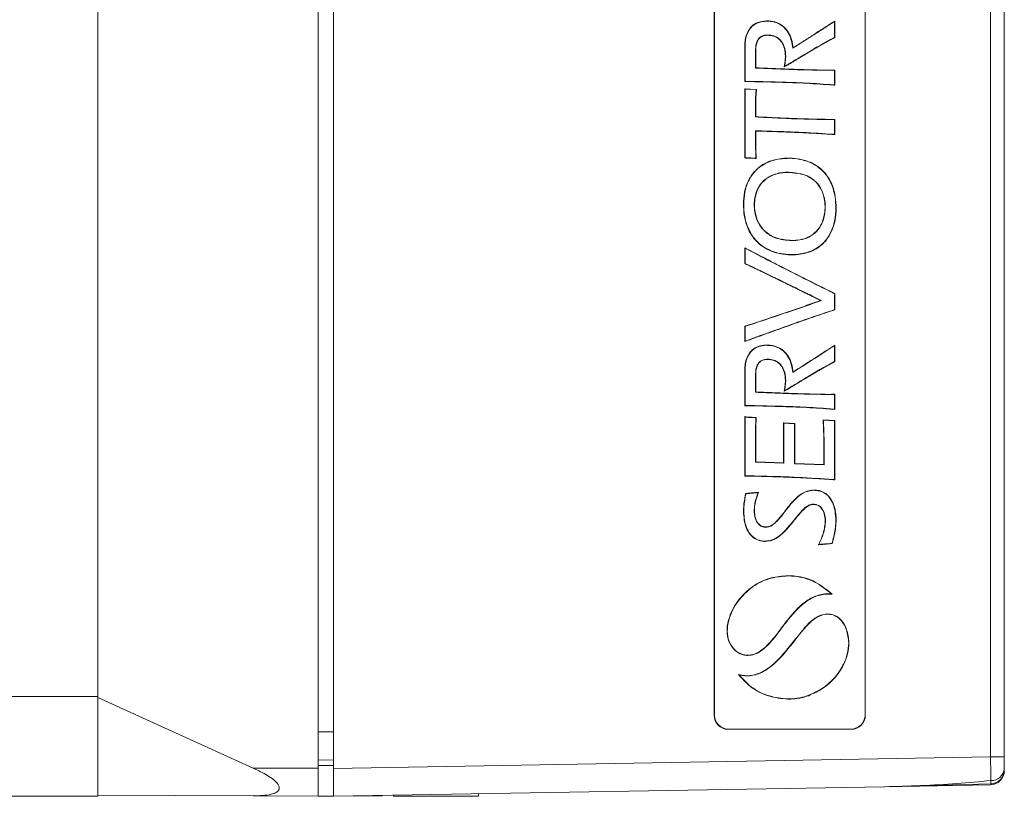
# Model space of a CAD drawing. Header units: millimetres. Extents: x 56 to 335, y 134 to 214.
# Tile 3 of 5: x 162 to 197, y 154 to 182. Entities that reach past the tile are written whole.
import ezdxf

# ---------------------------------------------------------------- set-up
doc = ezdxf.new("R2010")
doc.units = ezdxf.units.MM

msp = doc.modelspace()

# ---------------------------------------------------------------- linework, layer by layer
at = {"color": 7, "linetype": 'Continuous', "lineweight": 15}
for p, q in [((172.304, 195.585), (172.304, 155.285)), ((172.854, 155.279), (172.854, 195.59)), ((196.413, 155.69), (196.413, 195.179)), ((196.904, 195.179), (196.904, 155.69)), ((186.502, 157.18), (186.502, 193.69)), ((186.513, 157.19), (186.513, 193.679)), ((191.913, 193.679), (191.913, 157.19)), ((191.922, 193.688), (191.922, 157.181)), ((164.404, 193.011), (164.404, 157.858)), ((188.377, 182.061), (188.377, 182.07)), ((190.824, 182.065), (190.758, 182.021)), ((190.762, 182.013), (190.758, 182.021)), ((190.815, 182.049), (190.762, 182.013)), ((190.815, 182.049), (190.824, 182.065)), ((190.815, 181.474), (190.815, 182.049)), ((190.824, 181.468), (190.824, 182.065)), ((188.419, 181.565), (188.419, 181.556)), ((190.796, 181.465), (190.815, 181.474)), ((190.796, 181.465), (190.8, 181.457)), ((190.8, 181.457), (190.824, 181.468)), ((190.815, 181.474), (190.824, 181.468)), ((187.609, 181.077), (187.6, 181.077)), ((187.6, 181.077), (187.6, 179.895)), ((187.609, 181.077), (187.609, 179.904)), ((187.983, 180.38), (187.983, 180.956)), ((187.983, 180.956), (187.991, 180.956)), ((187.991, 180.388), (187.991, 180.956)), ((189.068, 180.804), (189.059, 180.804)), ((189.034, 180.558), (189.015, 180.423)), ((189.015, 180.423), (189.088, 180.46)), ((189.026, 180.438), (189.015, 180.423)), ((189.043, 180.557), (189.026, 180.438)), ((189.026, 180.438), (189.084, 180.468)), ((189.084, 180.468), (189.088, 180.46)), ((189.295, 180.595), (189.3, 180.587)), ((190.824, 180.306), (190.78, 180.305)), ((190.781, 180.297), (190.78, 180.305)), ((190.815, 180.297), (190.781, 180.297)), ((190.815, 180.297), (190.824, 180.306)), ((190.815, 179.773), (190.815, 180.297)), ((190.824, 179.763), (190.824, 180.306)), ((187.609, 179.904), (187.6, 179.895)), ((187.6, 179.895), (187.643, 179.895)), ((187.609, 179.904), (187.643, 179.904)), ((187.643, 179.904), (187.643, 179.895)), ((190.777, 179.777), (190.776, 179.769)), ((190.776, 179.769), (190.824, 179.763)), ((190.777, 179.777), (190.815, 179.773)), ((190.815, 179.773), (190.824, 179.763)), ((187.609, 179.623), (187.6, 179.632)), ((188.019, 179.615), (187.6, 179.632)), ((187.6, 179.632), (187.6, 177.156)), ((187.609, 179.623), (187.609, 177.165)), ((188.009, 179.606), (187.609, 179.623)), ((188.006, 179.571), (188.009, 179.606)), ((188.006, 179.571), (188.015, 179.57)), ((188.009, 179.606), (188.019, 179.615)), ((188.015, 179.57), (188.019, 179.615)), ((187.983, 178.627), (187.983, 178.92)), ((187.983, 178.92), (187.991, 178.92)), ((187.991, 178.635), (187.991, 178.92)), ((190.824, 178.54), (190.78, 178.539)), ((190.781, 178.531), (190.78, 178.539)), ((190.815, 178.531), (190.781, 178.531)), ((190.815, 178.531), (190.824, 178.54)), ((190.815, 178.003), (190.815, 178.531)), ((190.824, 177.993), (190.824, 178.54)), ((187.983, 177.777), (187.983, 178.132)), ((187.991, 177.777), (187.991, 178.123)), ((190.778, 178.006), (190.815, 178.003)), ((190.778, 178.006), (190.778, 177.997)), ((190.778, 177.997), (190.824, 177.993)), ((190.815, 178.003), (190.824, 177.993)), ((187.983, 177.777), (187.991, 177.777)), ((187.609, 177.165), (187.6, 177.156)), ((187.6, 177.156), (187.642, 177.155)), ((187.609, 177.165), (187.642, 177.164)), ((187.642, 177.164), (187.642, 177.155)), ((187.965, 177.15), (187.964, 177.141)), ((187.964, 177.141), (188.014, 177.137)), ((187.965, 177.15), (188.005, 177.146)), ((188.002, 177.186), (188.01, 177.187)), ((188.005, 177.146), (188.002, 177.186)), ((188.005, 177.146), (188.014, 177.137)), ((188.014, 177.137), (188.01, 177.187)), ((189.163, 176.646), (189.163, 176.637)), ((187.562, 175.494), (187.553, 175.494)), ((190.867, 175.357), (190.876, 175.357)), ((189.285, 174.192), (189.285, 174.201)), ((187.609, 173.926), (187.6, 173.941)), ((187.6, 173.941), (187.6, 173.37)), ((187.664, 173.906), (187.6, 173.941)), ((187.609, 173.926), (187.609, 173.376)), ((187.659, 173.899), (187.609, 173.926)), ((187.659, 173.899), (187.664, 173.906)), ((187.609, 173.376), (187.6, 173.37)), ((187.6, 173.37), (187.626, 173.359)), ((187.609, 173.376), (187.63, 173.367)), ((187.63, 173.367), (187.626, 173.359)), ((190.796, 172.305), (190.799, 172.313)), ((190.815, 172.296), (190.796, 172.305)), ((190.824, 172.301), (190.799, 172.313)), ((190.815, 172.296), (190.824, 172.301)), ((190.815, 171.716), (190.815, 172.296)), ((190.824, 171.71), (190.824, 172.301)), ((190.791, 171.709), (190.815, 171.716)), ((190.791, 171.709), (190.793, 171.701)), ((190.793, 171.701), (190.824, 171.71)), ((190.815, 171.716), (190.824, 171.71)), ((187.631, 171.139), (187.6, 171.13)), ((187.609, 171.123), (187.6, 171.13)), ((187.6, 171.13), (187.6, 170.58)), ((187.634, 171.13), (187.609, 171.123)), ((187.609, 171.123), (187.609, 170.592)), ((187.634, 171.13), (187.631, 171.139)), ((187.6, 170.58), (187.658, 170.601)), ((187.609, 170.592), (187.6, 170.58)), ((187.609, 170.592), (187.655, 170.609)), ((187.655, 170.609), (187.658, 170.601)), ((188.377, 170.442), (188.377, 170.451)), ((190.824, 170.446), (190.757, 170.401)), ((190.762, 170.394), (190.757, 170.401)), ((190.815, 170.43), (190.762, 170.394)), ((190.815, 170.43), (190.824, 170.446)), ((190.815, 169.855), (190.815, 170.43)), ((190.824, 169.849), (190.824, 170.446)), ((188.419, 169.946), (188.419, 169.937)), ((190.796, 169.846), (190.815, 169.855)), ((190.796, 169.846), (190.8, 169.838)), ((190.8, 169.838), (190.824, 169.849)), ((190.815, 169.855), (190.824, 169.849)), ((187.609, 169.458), (187.6, 169.458)), ((187.6, 169.458), (187.6, 168.276)), ((187.609, 169.458), (187.609, 168.285)), ((187.983, 168.761), (187.983, 169.337)), ((187.983, 169.337), (187.991, 169.337)), ((187.991, 168.77), (187.991, 169.337)), ((189.068, 169.185), (189.059, 169.185)), ((189.034, 168.94), (189.015, 168.804)), ((189.015, 168.804), (189.088, 168.841)), ((189.026, 168.819), (189.015, 168.804)), ((189.043, 168.939), (189.026, 168.819)), ((189.026, 168.819), (189.084, 168.849)), ((189.084, 168.849), (189.088, 168.841)), ((189.293, 168.974), (189.298, 168.967)), ((190.824, 168.688), (190.78, 168.687)), ((190.781, 168.678), (190.78, 168.687)), ((190.815, 168.679), (190.781, 168.678)), ((190.815, 168.679), (190.824, 168.688)), ((190.815, 168.154), (190.815, 168.679)), ((190.824, 168.144), (190.824, 168.688)), ((187.609, 168.285), (187.6, 168.276)), ((187.6, 168.276), (187.643, 168.276)), ((187.609, 168.285), (187.643, 168.285)), ((187.643, 168.285), (187.643, 168.276)), ((190.777, 168.158), (190.776, 168.15)), ((190.776, 168.15), (190.824, 168.144)), ((190.777, 168.158), (190.815, 168.154)), ((190.815, 168.154), (190.824, 168.144)), ((187.609, 167.876), (187.6, 167.887)), ((187.653, 167.874), (187.6, 167.887)), ((187.6, 167.887), (187.6, 165.758)), ((187.609, 167.876), (187.609, 165.767)), ((187.651, 167.866), (187.609, 167.876)), ((187.968, 167.848), (187.968, 167.857)), ((188.013, 167.857), (187.968, 167.857)), ((188.004, 167.848), (187.968, 167.848)), ((188.002, 167.812), (188.004, 167.848)), ((188.004, 167.848), (188.013, 167.857)), ((188.01, 167.811), (188.013, 167.857)), ((190.416, 167.756), (190.407, 167.766)), ((190.824, 167.742), (190.407, 167.766)), ((190.407, 167.766), (190.409, 167.718)), ((190.418, 167.718), (190.409, 167.718)), ((190.416, 167.756), (190.418, 167.718)), ((190.815, 167.733), (190.416, 167.756)), ((190.815, 167.733), (190.824, 167.742)), ((190.815, 165.632), (190.815, 167.733)), ((190.824, 165.622), (190.824, 167.742)), ((188.997, 167.653), (188.988, 167.662)), ((189.389, 167.638), (188.988, 167.662)), ((188.988, 167.662), (188.988, 166.226)), ((188.997, 167.653), (188.997, 166.217)), ((189.38, 167.63), (188.997, 167.653)), ((189.38, 167.63), (189.389, 167.638)), ((189.38, 166.2), (189.38, 167.63)), ((189.389, 166.208), (189.389, 167.638)), ((187.987, 166.256), (187.987, 167.184)), ((187.987, 167.184), (187.996, 167.184)), ((187.996, 166.265), (187.996, 167.184)), ((187.987, 166.256), (187.996, 166.265)), ((188.997, 166.217), (187.987, 166.256)), ((188.988, 166.226), (187.996, 166.265)), ((190.433, 166.502), (190.433, 166.165)), ((190.441, 166.502), (190.441, 166.156)), ((188.997, 166.217), (188.988, 166.226)), ((189.38, 166.2), (189.389, 166.208)), ((190.441, 166.156), (189.38, 166.2)), ((190.433, 166.165), (189.389, 166.208)), ((190.441, 166.156), (190.433, 166.165)), ((187.609, 165.767), (187.6, 165.758)), ((187.6, 165.758), (187.643, 165.757)), ((187.609, 165.767), (187.643, 165.766)), ((187.643, 165.766), (187.643, 165.757)), ((190.779, 165.634), (190.778, 165.626)), ((190.778, 165.626), (190.824, 165.622)), ((190.779, 165.634), (190.815, 165.632)), ((190.815, 165.632), (190.824, 165.622)), ((190.08, 165.246), (190.08, 165.255)), ((187.631, 165.137), (187.624, 165.102)), ((187.633, 165.101), (187.624, 165.102)), ((187.638, 165.129), (187.631, 165.137)), ((187.666, 165.137), (187.631, 165.137)), ((187.638, 165.129), (187.633, 165.101)), ((187.667, 165.129), (187.638, 165.129)), ((187.667, 165.129), (187.666, 165.137)), ((188.09, 165.182), (188.02, 165.169)), ((188.021, 165.161), (188.02, 165.169)), ((188.078, 165.171), (188.021, 165.161)), ((188.061, 165.117), (188.078, 165.171)), ((188.061, 165.117), (188.07, 165.114)), ((188.07, 165.114), (188.09, 165.182)), ((188.078, 165.171), (188.09, 165.182)), ((187.936, 164.511), (187.944, 164.511)), ((189.047, 164.494), (189.04, 164.499)), ((190.062, 164.75), (190.062, 164.741)), ((187.562, 164.469), (187.553, 164.469)), ((189.365, 164.178), (189.372, 164.172)), ((190.493, 164.163), (190.484, 164.163)), ((190.867, 164.181), (190.876, 164.181)), ((188.353, 163.924), (188.353, 163.932)), ((188.335, 163.423), (188.335, 163.414)), ((190.277, 163.362), (190.247, 163.297)), ((190.261, 163.307), (190.247, 163.297)), ((190.247, 163.297), (190.318, 163.302)), ((190.285, 163.358), (190.261, 163.307)), ((190.261, 163.307), (190.318, 163.31)), ((190.285, 163.358), (190.277, 163.362)), ((190.318, 163.31), (190.318, 163.302)), ((190.704, 163.343), (190.728, 163.345)), ((190.704, 163.343), (190.705, 163.334)), ((190.705, 163.334), (190.735, 163.337)), ((190.728, 163.345), (190.734, 163.368)), ((190.728, 163.345), (190.735, 163.337)), ((190.734, 163.368), (190.743, 163.366)), ((190.735, 163.337), (190.743, 163.366)), ((189.148, 162.178), (189.148, 162.186)), ((190.515, 160.805), (190.515, 160.813)), ((186.981, 160.379), (186.972, 160.381)), ((189.623, 160.159), (189.617, 160.164)), ((191.325, 159.781), (191.334, 159.781)), ((187.714, 159.335), (187.714, 159.327)), ((164.404, 157.858), (156.704, 157.858)), ((164.404, 157.858), (164.404, 154.285)), ((164.404, 154.319), (164.404, 157.817)), ((169.98, 155.285), (164.404, 157.817)), ((189.876, 157.891), (189.879, 157.883)), ((189.149, 157.77), (189.172, 157.77)), ((189.149, 157.762), (189.172, 157.762)), ((186.502, 157.18), (186.513, 157.19)), ((191.913, 157.19), (191.922, 157.181)), ((187.013, 156.69), (187.002, 156.68)), ((191.422, 156.681), (187.002, 156.68)), ((191.413, 156.69), (187.013, 156.69)), ((191.422, 156.681), (191.413, 156.69)), ((172.854, 155.279), (196.413, 155.69)), ((196.904, 155.69), (196.413, 155.69)), ((196.904, 155.69), (196.904, 155.267)), ((172.854, 155.582), (172.304, 155.58)), ((169.98, 155.285), (172.304, 155.285)), ((172.304, 155.285), (172.304, 154.285)), ((172.854, 154.279), (172.854, 155.279)), ((196.904, 155.267), (196.904, 155.191)), ((192.615, 154.624), (172.854, 154.279)), ((196.413, 154.691), (192.615, 154.624)), ((193.645, 154.653), (196.449, 154.73)), ((164.404, 154.285), (156.704, 154.285)), ((164.404, 154.319), (169.98, 154.295)), ((172.304, 154.285), (169.98, 154.295)), ((172.854, 154.287), (172.304, 154.285)), ((174.604, 154.295), (173.438, 154.29)), ((174.604, 154.31), (174.604, 154.295)), ((175.004, 154.285), (175.004, 154.317)), ((175.004, 154.285), (178.054, 154.285)), ((178.054, 154.285), (178.054, 154.37))]:
    msp.add_line(p, q, dxfattribs=at)
at = {"color": 8, "linetype": 'Continuous', "lineweight": 15}
for p, q in [((172.304, 156.585), (172.854, 156.585)), ((172.854, 155.382), (172.304, 155.38))]:
    msp.add_line(p, q, dxfattribs=at)
at = {"color": 7, "linetype": 'Continuous', "lineweight": 15, "flags": 128}
for points in [[(187.805, 181.814), (187.803, 181.815), (187.801, 181.817), (187.798, 181.819)], [(189.325, 181.093), (189.329, 181.1), (189.332, 181.108)], [(187.983, 180.38), (187.987, 180.384), (187.991, 180.388)], [(189.043, 180.557), (189.039, 180.557), (189.034, 180.558)], [(187.983, 178.627), (187.987, 178.631), (187.991, 178.635)], [(187.983, 178.132), (187.987, 178.128), (187.991, 178.123)], [(190.349, 172.044), (190.338, 172.045), (190.327, 172.046)], [(187.805, 170.194), (187.803, 170.196), (187.801, 170.198), (187.798, 170.2)], [(189.325, 169.474), (189.329, 169.481), (189.332, 169.489)], [(187.983, 168.761), (187.987, 168.765), (187.991, 168.77)], [(189.043, 168.939), (189.039, 168.94), (189.034, 168.94)], [(187.651, 167.866), (187.652, 167.868), (187.653, 167.871), (187.653, 167.874)], [(188.002, 167.812), (188.004, 167.812), (188.007, 167.811), (188.01, 167.811)], [(190.441, 166.502), (190.439, 166.502), (190.436, 166.502), (190.433, 166.502)]]:
    msp.add_lwpolyline(points, dxfattribs=at)
at = {"color": 7, "linetype": 'Continuous', "lineweight": 15}
for centre, radius, start, end in [((197.563, 157.744), 8.414, 179.8235, 179.883), ((190.534, 157.769), 1.363, 179.9633, 180.3302), ((196.404, 155.191), 0.5, 271, 0), ((196.441, 155.307), 0.465, 266.903, 355.049), ((196.404, 155.229), 0.5, 272.3772, 359.9996)]:
    msp.add_arc(centre, radius, start, end, dxfattribs=at)
for centre, major_axis, ratio, start_param, end_param in [((187.003, 157.18), (0.426, 0.263), 0.999319, 2.588262, 4.158754), ((187.013, 157.191), (-0.354, -0.354), 0.999695, 5.497939, 7.068431), ((191.413, 157.191), (0.354, -0.354), 0.999695, 5.497939, 7.068431), ((191.422, 157.181), (0, 0.5), 0.999695, 3.141897, 4.712389), ((196.404, 155.691), (-0.009, 1), 0.008724, 3.700349, 4.712161), ((192.6, 155.624), (7.175, 0.126), 0.139343, 4.712079, 4.891893)]:
    msp.add_ellipse(centre, major_axis=major_axis, ratio=ratio, start_param=start_param, end_param=end_param, dxfattribs=at)
at = {"color": 8, "linetype": 'Continuous', "lineweight": 15}
msp.add_ellipse((192.6, 155.624), major_axis=(7.175, 0.126), ratio=0.139343, start_param=4.891893, end_param=5.270759, dxfattribs=at)
at = {"color": 7, "linetype": 'Continuous', "lineweight": 15}
for points, knots in [([(187.798, 181.819), (187.742, 181.732), (187.651, 181.591), (187.604, 181.33), (187.602, 181.171), (187.6, 181.077)], [0, 0, 0, 0, 0.390096, 0.637869, 1, 1, 1, 1]), ([(187.805, 181.814), (187.749, 181.727), (187.658, 181.585), (187.612, 181.326), (187.61, 181.169), (187.609, 181.077)], [0, 0, 0, 0, 0.393311, 0.643113, 1, 1, 1, 1]), ([(188.377, 182.07), (188.275, 182.06), (188.079, 182.04), (187.889, 181.919), (187.812, 181.835), (187.798, 181.819)], [0, 0, 0, 0, 0.471356, 0.900746, 1, 1, 1, 1]), ([(188.377, 182.061), (188.274, 182.051), (188.08, 182.031), (187.893, 181.911), (187.818, 181.828), (187.805, 181.814)], [0, 0, 0, 0, 0.477199, 0.906783, 1, 1, 1, 1]), ([(189.332, 181.108), (189.326, 181.157), (189.317, 181.232), (189.295, 181.33), (189.268, 181.426), (189.233, 181.52), (189.19, 181.611), (189.152, 181.676), (189.109, 181.737), (189.049, 181.81), (188.966, 181.888), (188.875, 181.949), (188.777, 181.998), (188.675, 182.035), (188.534, 182.064), (188.433, 182.068), (188.377, 182.07)], [0, 0, 0, 0, 0.099449, 0.149131, 0.198816, 0.298325, 0.34802, 0.397722, 0.44743, 0.497142, 0.585418, 0.671845, 0.714944, 0.801329, 0.887656, 1, 1, 1, 1]), ([(189.325, 181.093), (189.294, 181.268), (189.247, 181.539), (189.028, 181.841), (188.791, 181.997), (188.563, 182.055), (188.426, 182.06), (188.377, 182.061)], [0, 0, 0, 0, 0.3494659, 0.5378302, 0.7271708, 0.9021739, 1, 1, 1, 1]), ([(190.762, 182.013), (190.634, 181.93), (190.331, 181.734), (189.853, 181.427), (189.501, 181.204), (189.325, 181.093)], [0, 0, 0, 0, 0.268168, 0.634079, 1, 1, 1, 1]), ([(190.758, 182.021), (190.694, 181.98), (190.616, 181.928), (190.505, 181.857), (190.426, 181.806), (190.331, 181.745), (190.205, 181.664), (190.078, 181.582), (189.951, 181.501), (189.856, 181.44), (189.761, 181.379), (189.666, 181.319), (189.571, 181.258), (189.46, 181.188), (189.38, 181.138), (189.332, 181.108)], [0, 0, 0, 0, 0.133323, 0.16665, 0.233305, 0.299959, 0.366614, 0.499923, 0.566576, 0.633231, 0.699886, 0.766542, 0.833194, 0.899848, 1, 1, 1, 1]), ([(187.983, 180.956), (187.986, 181.064), (187.99, 181.223), (188.07, 181.406), (188.16, 181.498), (188.278, 181.556), (188.368, 181.562), (188.419, 181.565)], [0, 0, 0, 0, 0.377597, 0.551722, 0.686058, 0.820441, 1, 1, 1, 1]), ([(187.991, 180.956), (187.995, 181.064), (187.999, 181.222), (188.079, 181.403), (188.166, 181.492), (188.281, 181.548), (188.369, 181.553), (188.419, 181.556)], [0, 0, 0, 0, 0.383727, 0.555996, 0.688387, 0.820828, 1, 1, 1, 1]), ([(188.419, 181.565), (188.495, 181.559), (188.633, 181.549), (188.814, 181.452), (188.954, 181.297), (189.05, 181.074), (189.061, 180.897), (189.068, 180.804)], [0, 0, 0, 0, 0.20138, 0.366309, 0.531234, 0.750558, 1, 1, 1, 1]), ([(188.419, 181.556), (188.494, 181.551), (188.63, 181.54), (188.808, 181.445), (188.946, 181.293), (189.041, 181.072), (189.053, 180.897), (189.059, 180.804)], [0, 0, 0, 0, 0.200738, 0.365312, 0.529889, 0.748478, 1, 1, 1, 1]), ([(189.295, 180.595), (189.467, 180.698), (189.8, 180.899), (190.296, 181.197), (190.629, 181.375), (190.796, 181.465)], [0, 0, 0, 0, 0.345934, 0.672841, 1, 1, 1, 1]), ([(189.3, 180.587), (189.343, 180.613), (189.428, 180.665), (189.535, 180.73), (189.642, 180.794), (189.728, 180.846), (189.835, 180.91), (189.943, 180.974), (190.05, 181.038), (190.158, 181.101), (190.266, 181.164), (190.374, 181.227), (190.461, 181.276), (190.55, 181.326), (190.661, 181.388), (190.754, 181.434), (190.8, 181.457)], [0, 0, 0, 0, 0.086524, 0.17305, 0.216314, 0.302835, 0.3461, 0.432623, 0.51915, 0.562411, 0.648936, 0.735462, 0.778724, 0.821987, 0.910962, 1, 1, 1, 1]), ([(189.059, 180.804), (189.058, 180.782), (189.057, 180.74), (189.049, 180.658), (189.04, 180.597), (189.034, 180.558)], [0, 0, 0, 0, 0.257969, 0.515851, 1, 1, 1, 1]), ([(189.068, 180.804), (189.067, 180.782), (189.066, 180.74), (189.058, 180.658), (189.049, 180.597), (189.043, 180.557)], [0, 0, 0, 0, 0.256642, 0.513199, 1, 1, 1, 1]), ([(190.781, 180.297), (190.38, 180.302), (189.714, 180.31), (188.781, 180.347), (188.249, 180.369), (187.983, 180.38)], [0, 0, 0, 0, 0.429097, 0.714544, 1, 1, 1, 1]), ([(190.78, 180.305), (190.73, 180.305), (190.655, 180.304), (190.555, 180.304), (190.48, 180.305), (190.38, 180.306), (190.28, 180.308), (190.18, 180.31), (190.08, 180.313), (189.98, 180.315), (189.855, 180.319), (189.755, 180.322), (189.63, 180.325), (189.531, 180.329), (189.431, 180.332), (189.331, 180.335), (189.231, 180.339), (189.106, 180.343), (189.006, 180.347), (188.881, 180.352), (188.781, 180.356), (188.681, 180.36), (188.606, 180.363), (188.531, 180.366), (188.456, 180.369), (188.381, 180.372), (188.306, 180.375), (188.176, 180.38), (188.071, 180.385), (187.991, 180.388)], [0, 0, 0, 0, 0.053767, 0.080649, 0.107533, 0.134415, 0.188177, 0.21506, 0.241942, 0.295705, 0.322587, 0.376351, 0.403233, 0.456999, 0.48388, 0.510762, 0.564525, 0.591409, 0.645173, 0.672053, 0.725818, 0.7527, 0.779582, 0.806464, 0.833345, 0.860229, 0.88711, 0.913992, 1, 1, 1, 1]), ([(189.084, 180.468), (189.095, 180.474), (189.129, 180.494), (189.2, 180.537), (189.259, 180.572), (189.295, 180.595)], [0, 0, 0, 0, 0.159776, 0.478718, 1, 1, 1, 1]), ([(189.088, 180.46), (189.102, 180.468), (189.144, 180.492), (189.215, 180.535), (189.272, 180.57), (189.3, 180.587)], [0, 0, 0, 0, 0.192644, 0.596313, 1, 1, 1, 1]), ([(187.643, 179.904), (188.043, 179.896), (188.766, 179.882), (189.811, 179.848), (190.455, 179.801), (190.777, 179.777)], [0, 0, 0, 0, 0.3826335, 0.6912264, 1, 1, 1, 1]), ([(187.643, 179.895), (188.043, 179.887), (188.766, 179.874), (189.811, 179.839), (190.454, 179.792), (190.776, 179.769)], [0, 0, 0, 0, 0.382759, 0.69129, 1, 1, 1, 1]), ([(187.983, 178.92), (187.983, 178.974), (187.983, 179.083), (187.985, 179.3), (187.998, 179.462), (188.006, 179.571)], [0, 0, 0, 0, 0.249747, 0.49951, 1, 1, 1, 1]), ([(187.991, 178.92), (187.991, 178.974), (187.991, 179.082), (187.994, 179.299), (188.007, 179.462), (188.015, 179.57)], [0, 0, 0, 0, 0.249747, 0.49951, 1, 1, 1, 1]), ([(190.781, 178.531), (190.38, 178.536), (189.713, 178.545), (188.781, 178.586), (188.249, 178.613), (187.983, 178.627)], [0, 0, 0, 0, 0.429113, 0.714545, 1, 1, 1, 1]), ([(190.78, 178.539), (190.38, 178.545), (189.715, 178.554), (188.785, 178.594), (188.256, 178.622), (187.991, 178.635)], [0, 0, 0, 0, 0.430493, 0.715234, 1, 1, 1, 1]), ([(187.983, 178.132), (188.183, 178.126), (188.749, 178.109), (189.681, 178.077), (190.413, 178.029), (190.778, 178.006)], [0, 0, 0, 0, 0.214415, 0.607143, 1, 1, 1, 1]), ([(187.991, 178.123), (188.041, 178.122), (188.116, 178.12), (188.216, 178.117), (188.291, 178.114), (188.391, 178.111), (188.491, 178.108), (188.591, 178.105), (188.666, 178.102), (188.766, 178.099), (188.866, 178.095), (188.966, 178.091), (189.066, 178.088), (189.166, 178.084), (189.266, 178.08), (189.366, 178.076), (189.466, 178.072), (189.591, 178.066), (189.691, 178.062), (189.815, 178.056), (189.915, 178.051), (190.015, 178.046), (190.115, 178.041), (190.215, 178.036), (190.315, 178.03), (190.39, 178.025), (190.466, 178.02), (190.556, 178.014), (190.66, 178.007), (190.739, 178), (190.778, 177.997)], [0, 0, 0, 0, 0.053786, 0.080677, 0.107569, 0.134462, 0.188245, 0.215139, 0.242031, 0.268924, 0.322708, 0.349599, 0.376492, 0.430276, 0.457168, 0.484061, 0.537844, 0.564738, 0.618523, 0.645415, 0.699199, 0.726091, 0.752983, 0.806767, 0.83366, 0.860551, 0.887445, 0.915582, 0.957789, 1, 1, 1, 1]), ([(188.002, 177.186), (188.002, 177.187), (188.001, 177.189), (188.001, 177.198), (187.998, 177.235), (187.99, 177.384), (187.984, 177.572), (187.983, 177.731), (187.983, 177.777)], [0, 0, 0, 0, 0.002257, 0.011274, 0.047346, 0.191635, 0.768876, 1, 1, 1, 1]), ([(188.01, 177.187), (188.01, 177.187), (188.01, 177.189), (188.009, 177.198), (188.007, 177.231), (188, 177.364), (187.993, 177.552), (187.992, 177.715), (187.991, 177.777)], [0, 0, 0, 0, 0.002017, 0.010072, 0.042292, 0.171178, 0.686781, 1, 1, 1, 1]), ([(190.876, 175.357), (190.871, 175.494), (190.86, 175.765), (190.748, 176.194), (190.516, 176.615), (190.128, 176.942), (189.585, 177.144), (188.989, 177.177), (188.417, 177.038), (188, 176.761), (187.723, 176.379), (187.575, 175.941), (187.56, 175.64), (187.553, 175.494)], [0, 0, 0, 0, 0.075376, 0.150542, 0.243867, 0.337571, 0.425421, 0.561471, 0.662006, 0.747524, 0.833114, 0.919303, 1, 1, 1, 1]), ([(190.867, 175.357), (190.862, 175.493), (190.851, 175.763), (190.741, 176.19), (190.509, 176.609), (190.124, 176.934), (189.583, 177.136), (188.991, 177.168), (188.421, 177.03), (188.007, 176.755), (187.731, 176.376), (187.584, 175.94), (187.569, 175.64), (187.562, 175.494)], [0, 0, 0, 0, 0.075437, 0.150662, 0.24392, 0.337554, 0.425313, 0.561468, 0.661983, 0.7474, 0.832888, 0.918977, 1, 1, 1, 1]), ([(187.642, 177.164), (187.651, 177.163), (187.694, 177.162), (187.769, 177.159), (187.868, 177.155), (187.932, 177.152), (187.965, 177.15)], [0, 0, 0, 0, 0.0804719, 0.4024062, 0.701183, 1, 1, 1, 1]), ([(187.642, 177.155), (187.648, 177.155), (187.681, 177.154), (187.75, 177.151), (187.851, 177.147), (187.926, 177.143), (187.964, 177.141)], [0, 0, 0, 0, 0.060334, 0.301729, 0.650848, 1, 1, 1, 1]), ([(189.285, 174.192), (189.083, 174.209), (188.747, 174.238), (188.338, 174.482), (188.085, 174.789), (187.94, 175.202), (187.925, 175.638), (188.042, 176.061), (188.272, 176.365), (188.611, 176.572), (188.919, 176.64), (189.116, 176.645), (189.163, 176.646)], [0, 0, 0, 0, 0.150338, 0.249625, 0.349234, 0.443202, 0.5738, 0.670496, 0.767855, 0.852044, 0.964547, 1, 1, 1, 1]), ([(189.285, 174.201), (189.084, 174.218), (188.75, 174.246), (188.343, 174.489), (188.093, 174.794), (187.949, 175.204), (187.934, 175.637), (188.05, 176.057), (188.278, 176.358), (188.614, 176.563), (188.92, 176.631), (189.116, 176.636), (189.163, 176.637)], [0, 0, 0, 0, 0.150617, 0.249836, 0.349379, 0.443261, 0.574021, 0.670612, 0.767872, 0.851901, 0.964356, 1, 1, 1, 1]), ([(189.163, 176.646), (189.368, 176.631), (189.696, 176.607), (190.093, 176.383), (190.328, 176.105), (190.478, 175.705), (190.505, 175.258), (190.397, 174.824), (190.19, 174.509), (189.907, 174.305), (189.593, 174.206), (189.383, 174.196), (189.285, 174.192)], [0, 0, 0, 0, 0.153167, 0.244499, 0.336219, 0.422309, 0.562831, 0.668177, 0.755019, 0.842083, 0.925924, 1, 1, 1, 1]), ([(189.163, 176.637), (189.368, 176.622), (189.695, 176.598), (190.089, 176.374), (190.322, 176.098), (190.47, 175.701), (190.496, 175.257), (190.388, 174.826), (190.182, 174.514), (189.902, 174.312), (189.59, 174.214), (189.383, 174.205), (189.285, 174.201)], [0, 0, 0, 0, 0.15425, 0.245358, 0.336848, 0.422823, 0.563607, 0.66875, 0.755464, 0.842397, 0.92609, 1, 1, 1, 1]), ([(187.553, 175.494), (187.558, 175.362), (187.569, 175.098), (187.68, 174.671), (187.915, 174.241), (188.316, 173.9), (188.868, 173.693), (189.458, 173.662), (190.04, 173.801), (190.457, 174.098), (190.749, 174.548), (190.864, 174.982), (190.873, 175.272), (190.876, 175.357)], [0, 0, 0, 0, 0.073007, 0.145843, 0.242475, 0.339474, 0.430348, 0.564443, 0.660252, 0.756828, 0.8393, 0.9529, 1, 1, 1, 1]), ([(187.562, 175.494), (187.567, 175.363), (187.578, 175.1), (187.688, 174.675), (187.922, 174.247), (188.321, 173.908), (188.87, 173.702), (189.457, 173.671), (190.036, 173.809), (190.45, 174.104), (190.74, 174.551), (190.855, 174.984), (190.864, 175.273), (190.867, 175.357)], [0, 0, 0, 0, 0.073062, 0.145952, 0.242531, 0.339478, 0.430278, 0.564477, 0.660239, 0.756775, 0.839121, 0.952734, 1, 1, 1, 1]), ([(190.796, 172.305), (190.437, 172.482), (189.732, 172.832), (188.687, 173.364), (188.002, 173.72), (187.659, 173.899)], [0, 0, 0, 0, 0.341257, 0.670621, 1, 1, 1, 1]), ([(190.799, 172.313), (190.441, 172.49), (189.736, 172.839), (188.691, 173.372), (188.006, 173.728), (187.664, 173.906)], [0, 0, 0, 0, 0.341311, 0.670648, 1, 1, 1, 1]), ([(187.626, 173.359), (187.672, 173.339), (187.741, 173.308), (187.831, 173.265), (187.899, 173.233), (187.989, 173.19), (188.079, 173.147), (188.169, 173.104), (188.259, 173.06), (188.349, 173.016), (188.462, 172.962), (188.552, 172.918), (188.664, 172.863), (188.777, 172.808), (188.889, 172.753), (189.001, 172.698), (189.091, 172.654), (189.203, 172.599), (189.315, 172.544), (189.428, 172.489), (189.54, 172.434), (189.629, 172.39), (189.719, 172.346), (189.809, 172.301), (189.899, 172.257), (189.988, 172.213), (190.056, 172.18), (190.123, 172.146), (190.213, 172.102), (190.281, 172.068), (190.327, 172.046)], [0, 0, 0, 0, 0.0499718, 0.0749501, 0.0999302, 0.1249077, 0.1748659, 0.1998446, 0.2248216, 0.2747788, 0.2997571, 0.3497159, 0.3746933, 0.4246509, 0.4746087, 0.4995877, 0.5495447, 0.5745225, 0.6244804, 0.6744377, 0.6994148, 0.7493721, 0.7743501, 0.7993298, 0.8492872, 0.8742651, 0.8992444, 0.9242232, 0.9492014, 1, 1, 1, 1]), ([(187.63, 173.367), (187.992, 173.195), (188.628, 172.893), (189.532, 172.448), (190.077, 172.179), (190.349, 172.044)], [0, 0, 0, 0, 0.397229, 0.698614, 1, 1, 1, 1]), ([(190.327, 172.046), (190.28, 172.029), (190.209, 172.005), (190.114, 171.973), (190.043, 171.948), (189.972, 171.924), (189.877, 171.892), (189.783, 171.859), (189.688, 171.827), (189.593, 171.795), (189.499, 171.762), (189.38, 171.722), (189.286, 171.69), (189.167, 171.65), (189.073, 171.617), (188.954, 171.577), (188.836, 171.537), (188.717, 171.497), (188.623, 171.465), (188.528, 171.433), (188.433, 171.401), (188.315, 171.361), (188.22, 171.33), (188.125, 171.298), (188.054, 171.274), (187.982, 171.251), (187.911, 171.227), (187.794, 171.189), (187.701, 171.16), (187.631, 171.139)], [0, 0, 0, 0, 0.0527517, 0.079128, 0.1055055, 0.1318793, 0.1582569, 0.2110085, 0.2373849, 0.2637601, 0.3165116, 0.3428877, 0.3956406, 0.4220147, 0.4747677, 0.5011439, 0.5538951, 0.6066469, 0.6330237, 0.6593999, 0.7121519, 0.7385267, 0.7912784, 0.8176561, 0.8440307, 0.8704079, 0.8967822, 0.9231592, 1, 1, 1, 1]), ([(190.349, 172.044), (189.971, 171.915), (189.33, 171.696), (188.426, 171.387), (187.898, 171.216), (187.634, 171.13)], [0, 0, 0, 0, 0.418864, 0.709423, 1, 1, 1, 1]), ([(187.655, 170.609), (187.738, 170.639), (188.155, 170.79), (188.885, 171.052), (189.844, 171.396), (190.475, 171.605), (190.791, 171.709)], [0, 0, 0, 0, 0.080024, 0.400127, 0.700036, 1, 1, 1, 1]), ([(187.658, 170.601), (187.698, 170.615), (187.758, 170.637), (187.839, 170.667), (187.899, 170.688), (187.98, 170.718), (188.061, 170.747), (188.162, 170.783), (188.262, 170.819), (188.383, 170.863), (188.504, 170.906), (188.625, 170.95), (188.746, 170.993), (188.867, 171.036), (188.989, 171.08), (189.11, 171.123), (189.231, 171.166), (189.392, 171.223), (189.554, 171.281), (189.716, 171.338), (189.837, 171.38), (189.958, 171.423), (190.08, 171.465), (190.201, 171.507), (190.303, 171.541), (190.404, 171.576), (190.485, 171.603), (190.567, 171.63), (190.662, 171.662), (190.738, 171.684), (190.793, 171.701)], [0, 0, 0, 0, 0.0386951, 0.0580436, 0.0773925, 0.0967401, 0.1354354, 0.1547832, 0.1934791, 0.2321761, 0.2708699, 0.3095665, 0.3482616, 0.386959, 0.4256541, 0.4643505, 0.5030456, 0.5417407, 0.6191335, 0.6578287, 0.696525, 0.73522, 0.773917, 0.8126115, 0.8513074, 0.8706568, 0.9093527, 0.9286991, 0.9480486, 1, 1, 1, 1]), ([(187.798, 170.2), (187.742, 170.113), (187.651, 169.972), (187.604, 169.711), (187.602, 169.552), (187.6, 169.458)], [0, 0, 0, 0, 0.390363, 0.637651, 1, 1, 1, 1]), ([(187.805, 170.194), (187.749, 170.107), (187.658, 169.966), (187.612, 169.707), (187.61, 169.55), (187.609, 169.458)], [0, 0, 0, 0, 0.393584, 0.642911, 1, 1, 1, 1]), ([(188.377, 170.451), (188.275, 170.441), (188.094, 170.424), (187.901, 170.31), (187.823, 170.226), (187.798, 170.2)], [0, 0, 0, 0, 0.470111, 0.831903, 1, 1, 1, 1]), ([(188.377, 170.442), (188.274, 170.433), (188.094, 170.415), (187.905, 170.302), (187.829, 170.22), (187.805, 170.194)], [0, 0, 0, 0, 0.4759045, 0.8370305, 1, 1, 1, 1]), ([(189.332, 169.489), (189.326, 169.539), (189.317, 169.613), (189.295, 169.711), (189.268, 169.808), (189.233, 169.902), (189.19, 169.992), (189.152, 170.057), (189.109, 170.119), (189.049, 170.192), (188.966, 170.27), (188.875, 170.331), (188.777, 170.379), (188.675, 170.416), (188.534, 170.446), (188.433, 170.449), (188.377, 170.451)], [0, 0, 0, 0, 0.099453, 0.149138, 0.198824, 0.298338, 0.348038, 0.39774, 0.447451, 0.497166, 0.585437, 0.671867, 0.714971, 0.801361, 0.88769, 1, 1, 1, 1]), ([(189.325, 169.474), (189.294, 169.65), (189.247, 169.92), (189.028, 170.222), (188.791, 170.378), (188.563, 170.436), (188.426, 170.441), (188.377, 170.442)], [0, 0, 0, 0, 0.349423, 0.53779, 0.727124, 0.902135, 1, 1, 1, 1]), ([(190.762, 170.394), (190.665, 170.331), (190.378, 170.145), (189.899, 169.837), (189.516, 169.595), (189.325, 169.474)], [0, 0, 0, 0, 0.203652, 0.60182, 1, 1, 1, 1]), ([(190.757, 170.401), (190.71, 170.37), (190.638, 170.324), (190.519, 170.247), (190.423, 170.185), (190.303, 170.108), (190.184, 170.031), (190.064, 169.954), (189.944, 169.878), (189.848, 169.816), (189.729, 169.74), (189.633, 169.678), (189.537, 169.617), (189.445, 169.559), (189.376, 169.517), (189.332, 169.489)], [0, 0, 0, 0, 0.100877, 0.151309, 0.252171, 0.302602, 0.403465, 0.504328, 0.55476, 0.655622, 0.706052, 0.806915, 0.857347, 0.907779, 1, 1, 1, 1]), ([(187.983, 169.337), (187.986, 169.446), (187.99, 169.605), (188.07, 169.787), (188.16, 169.88), (188.278, 169.937), (188.368, 169.943), (188.419, 169.946)], [0, 0, 0, 0, 0.377714, 0.551773, 0.686126, 0.820526, 1, 1, 1, 1]), ([(187.991, 169.337), (187.995, 169.446), (187.999, 169.603), (188.079, 169.784), (188.166, 169.873), (188.281, 169.929), (188.369, 169.934), (188.419, 169.937)], [0, 0, 0, 0, 0.383847, 0.55605, 0.688456, 0.820914, 1, 1, 1, 1]), ([(188.419, 169.946), (188.495, 169.94), (188.633, 169.93), (188.814, 169.833), (188.954, 169.678), (189.05, 169.455), (189.061, 169.279), (189.068, 169.185)], [0, 0, 0, 0, 0.201394, 0.366343, 0.531288, 0.750624, 1, 1, 1, 1]), ([(188.419, 169.937), (188.494, 169.932), (188.63, 169.921), (188.808, 169.826), (188.946, 169.674), (189.041, 169.453), (189.053, 169.278), (189.059, 169.185)], [0, 0, 0, 0, 0.200759, 0.365347, 0.529943, 0.748545, 1, 1, 1, 1]), ([(189.293, 168.974), (189.464, 169.078), (189.798, 169.279), (190.294, 169.577), (190.629, 169.756), (190.796, 169.846)], [0, 0, 0, 0, 0.3454108, 0.6725781, 1, 1, 1, 1]), ([(189.298, 168.967), (189.341, 168.993), (189.426, 169.045), (189.533, 169.109), (189.64, 169.174), (189.726, 169.225), (189.833, 169.29), (189.94, 169.354), (190.048, 169.417), (190.156, 169.481), (190.264, 169.544), (190.372, 169.606), (190.459, 169.656), (190.548, 169.706), (190.66, 169.768), (190.753, 169.815), (190.8, 169.838)], [0, 0, 0, 0, 0.086393, 0.172785, 0.21598, 0.302371, 0.345567, 0.43196, 0.51835, 0.561547, 0.647939, 0.734331, 0.777526, 0.820723, 0.910331, 1, 1, 1, 1]), ([(189.059, 169.185), (189.058, 169.164), (189.057, 169.121), (189.049, 169.04), (189.04, 168.979), (189.034, 168.94)], [0, 0, 0, 0, 0.257976, 0.515866, 1, 1, 1, 1]), ([(189.068, 169.185), (189.067, 169.164), (189.066, 169.121), (189.058, 169.039), (189.049, 168.979), (189.043, 168.939)], [0, 0, 0, 0, 0.256645, 0.51321, 1, 1, 1, 1]), ([(190.781, 168.678), (190.38, 168.683), (189.714, 168.691), (188.781, 168.728), (188.249, 168.75), (187.983, 168.761)], [0, 0, 0, 0, 0.429105, 0.714549, 1, 1, 1, 1]), ([(190.78, 168.687), (190.73, 168.686), (190.655, 168.685), (190.555, 168.685), (190.48, 168.686), (190.38, 168.687), (190.28, 168.689), (190.18, 168.691), (190.08, 168.694), (189.98, 168.696), (189.855, 168.7), (189.755, 168.703), (189.63, 168.706), (189.531, 168.71), (189.431, 168.713), (189.331, 168.717), (189.231, 168.72), (189.106, 168.725), (189.006, 168.728), (188.881, 168.733), (188.781, 168.737), (188.681, 168.741), (188.606, 168.744), (188.531, 168.747), (188.456, 168.75), (188.381, 168.753), (188.306, 168.756), (188.176, 168.762), (188.071, 168.766), (187.991, 168.77)], [0, 0, 0, 0, 0.053767, 0.080649, 0.107533, 0.134414, 0.188177, 0.21506, 0.241941, 0.295704, 0.322586, 0.37635, 0.403232, 0.456998, 0.483879, 0.510761, 0.564524, 0.591406, 0.64517, 0.672053, 0.725817, 0.752699, 0.779581, 0.806461, 0.833345, 0.860226, 0.887107, 0.913989, 1, 1, 1, 1]), ([(189.084, 168.849), (189.102, 168.859), (189.145, 168.884), (189.215, 168.927), (189.267, 168.958), (189.293, 168.974)], [0, 0, 0, 0, 0.249801, 0.624898, 1, 1, 1, 1]), ([(189.088, 168.841), (189.101, 168.848), (189.139, 168.87), (189.209, 168.913), (189.266, 168.948), (189.298, 168.967)], [0, 0, 0, 0, 0.182409, 0.546473, 1, 1, 1, 1]), ([(187.643, 168.285), (188.043, 168.278), (188.766, 168.264), (189.811, 168.229), (190.455, 168.182), (190.777, 168.158)], [0, 0, 0, 0, 0.382635, 0.6912277, 1, 1, 1, 1]), ([(187.643, 168.276), (188.043, 168.269), (188.766, 168.255), (189.811, 168.22), (190.454, 168.173), (190.776, 168.15)], [0, 0, 0, 0, 0.382759, 0.69129, 1, 1, 1, 1]), ([(187.968, 167.848), (187.919, 167.85), (187.842, 167.854), (187.737, 167.859), (187.68, 167.864), (187.651, 167.866)], [0, 0, 0, 0, 0.458963, 0.729453, 1, 1, 1, 1]), ([(187.968, 167.857), (187.924, 167.859), (187.851, 167.862), (187.746, 167.868), (187.684, 167.872), (187.653, 167.874)], [0, 0, 0, 0, 0.410946, 0.705438, 1, 1, 1, 1]), ([(187.987, 167.184), (187.987, 167.288), (187.987, 167.445), (187.992, 167.655), (187.999, 167.76), (188.002, 167.812)], [0, 0, 0, 0, 0.499781, 0.749813, 1, 1, 1, 1]), ([(187.996, 167.184), (187.996, 167.288), (187.996, 167.445), (188.001, 167.654), (188.007, 167.759), (188.01, 167.811)], [0, 0, 0, 0, 0.499781, 0.749813, 1, 1, 1, 1]), ([(190.409, 167.718), (190.415, 167.618), (190.425, 167.418), (190.436, 167.013), (190.434, 166.707), (190.433, 166.502)], [0, 0, 0, 0, 0.246633, 0.493268, 1, 1, 1, 1]), ([(190.418, 167.718), (190.423, 167.618), (190.434, 167.419), (190.444, 167.013), (190.443, 166.707), (190.441, 166.502)], [0, 0, 0, 0, 0.246523, 0.493046, 1, 1, 1, 1]), ([(187.643, 165.766), (187.843, 165.762), (188.466, 165.75), (189.512, 165.717), (190.356, 165.662), (190.779, 165.634)], [0, 0, 0, 0, 0.1911754, 0.5954746, 1, 1, 1, 1]), ([(187.643, 165.757), (187.668, 165.757), (187.718, 165.756), (187.818, 165.755), (187.918, 165.753), (188.018, 165.75), (188.093, 165.749), (188.168, 165.747), (188.243, 165.745), (188.343, 165.743), (188.442, 165.74), (188.567, 165.736), (188.667, 165.733), (188.792, 165.729), (188.917, 165.725), (189.042, 165.721), (189.167, 165.716), (189.292, 165.711), (189.442, 165.705), (189.567, 165.699), (189.692, 165.693), (189.817, 165.687), (189.966, 165.679), (190.091, 165.672), (190.216, 165.665), (190.341, 165.657), (190.489, 165.647), (190.634, 165.637), (190.73, 165.63), (190.778, 165.626)], [0, 0, 0, 0, 0.023899, 0.0478, 0.095601, 0.119499, 0.143399, 0.167298, 0.191199, 0.2151, 0.262899, 0.2868, 0.334599, 0.3585, 0.406299, 0.454099, 0.478, 0.5258, 0.5736, 0.6214, 0.645301, 0.6931, 0.740899, 0.788701, 0.8126, 0.860402, 0.908201, 0.9541, 1, 1, 1, 1]), ([(190.08, 165.255), (189.978, 165.243), (189.761, 165.217), (189.483, 165.021), (189.249, 164.772), (189.11, 164.591), (189.04, 164.499)], [0, 0, 0, 0, 0.229713, 0.48608, 0.741129, 1, 1, 1, 1]), ([(190.08, 165.246), (189.978, 165.234), (189.761, 165.207), (189.39, 164.943), (189.184, 164.673), (189.047, 164.494)], [0, 0, 0, 0, 0.231391, 0.48876, 1, 1, 1, 1]), ([(190.876, 164.181), (190.875, 164.232), (190.873, 164.307), (190.861, 164.406), (190.85, 164.48), (190.836, 164.554), (190.812, 164.651), (190.78, 164.746), (190.739, 164.838), (190.695, 164.922), (190.633, 165.011), (190.55, 165.096), (190.461, 165.16), (190.365, 165.207), (190.238, 165.247), (190.142, 165.252), (190.08, 165.255)], [0, 0, 0, 0, 0.100036, 0.150009, 0.199983, 0.249958, 0.299936, 0.40002, 0.450012, 0.500012, 0.589201, 0.665616, 0.736623, 0.807399, 0.878149, 1, 1, 1, 1]), ([(190.867, 164.181), (190.851, 164.378), (190.827, 164.661), (190.652, 164.992), (190.464, 165.164), (190.258, 165.238), (190.131, 165.244), (190.08, 165.246)], [0, 0, 0, 0, 0.392855, 0.568004, 0.744892, 0.896658, 1, 1, 1, 1]), ([(187.624, 165.102), (187.615, 165.05), (187.592, 164.919), (187.561, 164.709), (187.556, 164.549), (187.553, 164.469)], [0, 0, 0, 0, 0.249139, 0.623555, 1, 1, 1, 1]), ([(187.633, 165.101), (187.624, 165.049), (187.601, 164.918), (187.57, 164.708), (187.564, 164.549), (187.562, 164.469)], [0, 0, 0, 0, 0.249139, 0.623557, 1, 1, 1, 1]), ([(188.02, 165.169), (187.999, 165.167), (187.936, 165.16), (187.818, 165.149), (187.721, 165.142), (187.666, 165.137)], [0, 0, 0, 0, 0.178589, 0.534745, 1, 1, 1, 1]), ([(188.021, 165.161), (187.997, 165.158), (187.925, 165.15), (187.807, 165.14), (187.713, 165.132), (187.667, 165.129)], [0, 0, 0, 0, 0.208969, 0.604464, 1, 1, 1, 1]), ([(187.936, 164.511), (187.94, 164.585), (187.949, 164.726), (188.001, 164.927), (188.041, 165.053), (188.061, 165.117)], [0, 0, 0, 0, 0.36031, 0.679218, 1, 1, 1, 1]), ([(187.944, 164.511), (187.947, 164.561), (187.952, 164.689), (187.998, 164.891), (188.046, 165.039), (188.07, 165.114)], [0, 0, 0, 0, 0.243057, 0.619411, 1, 1, 1, 1]), ([(188.353, 163.924), (188.313, 163.927), (188.233, 163.934), (188.126, 163.996), (188.03, 164.101), (187.951, 164.276), (187.941, 164.424), (187.936, 164.511)], [0, 0, 0, 0, 0.149706, 0.299706, 0.446927, 0.678036, 1, 1, 1, 1]), ([(188.353, 163.932), (188.314, 163.936), (188.236, 163.943), (188.132, 164.003), (188.038, 164.106), (187.959, 164.278), (187.95, 164.425), (187.944, 164.511)], [0, 0, 0, 0, 0.148514, 0.297304, 0.443776, 0.674169, 1, 1, 1, 1]), ([(189.04, 164.499), (188.953, 164.383), (188.82, 164.207), (188.622, 164.024), (188.476, 163.944), (188.39, 163.936), (188.353, 163.932)], [0, 0, 0, 0, 0.472487, 0.719336, 0.880344, 1, 1, 1, 1]), ([(189.047, 164.494), (188.959, 164.377), (188.825, 164.199), (188.624, 164.014), (188.477, 163.935), (188.39, 163.927), (188.353, 163.924)], [0, 0, 0, 0, 0.4720851, 0.7189571, 0.8813482, 1, 1, 1, 1]), ([(189.365, 164.178), (189.437, 164.268), (189.58, 164.447), (189.776, 164.646), (189.95, 164.739), (190.029, 164.747), (190.062, 164.75)], [0, 0, 0, 0, 0.3733455, 0.7447121, 0.8955723, 1, 1, 1, 1]), ([(189.372, 164.172), (189.444, 164.262), (189.588, 164.442), (189.784, 164.641), (189.957, 164.731), (190.032, 164.738), (190.062, 164.741)], [0, 0, 0, 0, 0.376555, 0.75523, 0.902586, 1, 1, 1, 1]), ([(190.062, 164.75), (190.104, 164.746), (190.188, 164.739), (190.298, 164.675), (190.397, 164.565), (190.476, 164.391), (190.487, 164.244), (190.493, 164.163)], [0, 0, 0, 0, 0.1547789, 0.3100928, 0.4580633, 0.6988709, 1, 1, 1, 1]), ([(190.062, 164.741), (190.103, 164.737), (190.185, 164.73), (190.292, 164.668), (190.389, 164.56), (190.467, 164.389), (190.478, 164.244), (190.484, 164.163)], [0, 0, 0, 0, 0.153388, 0.30728, 0.454573, 0.694719, 1, 1, 1, 1]), ([(187.553, 164.469), (187.569, 164.279), (187.592, 163.998), (187.765, 163.68), (187.945, 163.509), (188.144, 163.425), (188.278, 163.417), (188.335, 163.414)], [0, 0, 0, 0, 0.384363, 0.569365, 0.726841, 0.88489, 1, 1, 1, 1]), ([(187.562, 164.469), (187.577, 164.28), (187.6, 164), (187.772, 163.685), (187.95, 163.516), (188.147, 163.433), (188.279, 163.426), (188.335, 163.423)], [0, 0, 0, 0, 0.386345, 0.570691, 0.72787, 0.885625, 1, 1, 1, 1]), ([(188.335, 163.423), (188.416, 163.432), (188.605, 163.453), (188.875, 163.628), (189.128, 163.881), (189.286, 164.078), (189.365, 164.178)], [0, 0, 0, 0, 0.1851474, 0.426589, 0.7106936, 1, 1, 1, 1]), ([(188.335, 163.414), (188.417, 163.423), (188.607, 163.444), (188.88, 163.62), (189.134, 163.874), (189.292, 164.072), (189.372, 164.172)], [0, 0, 0, 0, 0.186091, 0.4280361, 0.7114057, 1, 1, 1, 1]), ([(190.484, 164.163), (190.48, 164.083), (190.471, 163.923), (190.401, 163.652), (190.323, 163.47), (190.277, 163.362)], [0, 0, 0, 0, 0.288017, 0.575659, 1, 1, 1, 1]), ([(190.493, 164.163), (190.489, 164.082), (190.48, 163.921), (190.41, 163.65), (190.331, 163.467), (190.285, 163.358)], [0, 0, 0, 0, 0.288301, 0.576228, 1, 1, 1, 1]), ([(190.734, 163.368), (190.759, 163.465), (190.806, 163.646), (190.857, 163.918), (190.864, 164.093), (190.867, 164.181)], [0, 0, 0, 0, 0.363197, 0.680013, 1, 1, 1, 1]), ([(190.743, 163.366), (190.768, 163.463), (190.814, 163.644), (190.865, 163.917), (190.872, 164.093), (190.876, 164.181)], [0, 0, 0, 0, 0.362196, 0.679508, 1, 1, 1, 1]), ([(190.318, 163.31), (190.368, 163.314), (190.457, 163.321), (190.586, 163.332), (190.665, 163.339), (190.704, 163.343)], [0, 0, 0, 0, 0.386646, 0.693326, 1, 1, 1, 1]), ([(190.318, 163.302), (190.368, 163.305), (190.458, 163.312), (190.586, 163.324), (190.666, 163.331), (190.705, 163.334)], [0, 0, 0, 0, 0.3864147, 0.6932196, 1, 1, 1, 1]), ([(189.148, 162.186), (188.945, 162.171), (188.496, 162.138), (187.857, 161.822), (187.32, 161.296), (187.051, 160.774), (186.987, 160.453), (186.972, 160.381)], [0, 0, 0, 0, 0.1981434, 0.4396564, 0.6792523, 0.9278086, 1, 1, 1, 1]), ([(189.148, 162.178), (188.945, 162.163), (188.496, 162.129), (187.86, 161.813), (187.326, 161.289), (187.059, 160.769), (186.995, 160.45), (186.981, 160.379)], [0, 0, 0, 0, 0.198965, 0.440442, 0.680106, 0.928747, 1, 1, 1, 1]), ([(190.73, 161.52), (190.539, 161.68), (190.157, 162.001), (189.575, 162.169), (189.238, 162.183), (189.148, 162.186)], [0, 0, 0, 0, 0.422919, 0.845729, 1, 1, 1, 1]), ([(190.707, 161.531), (190.515, 161.689), (190.131, 162.004), (189.557, 162.162), (189.23, 162.175), (189.148, 162.178)], [0, 0, 0, 0, 0.428807, 0.857499, 1, 1, 1, 1]), ([(187.714, 159.335), (187.795, 159.344), (187.982, 159.366), (188.326, 159.591), (188.683, 159.987), (189.032, 160.475), (189.385, 160.909), (189.75, 161.256), (190.175, 161.496), (190.511, 161.547), (190.686, 161.533), (190.707, 161.531)], [0, 0, 0, 0, 0.062224, 0.145079, 0.309597, 0.475601, 0.610155, 0.744026, 0.863557, 0.984037, 1, 1, 1, 1]), ([(187.714, 159.327), (187.795, 159.336), (187.985, 159.357), (188.33, 159.583), (188.689, 159.979), (189.037, 160.467), (189.39, 160.901), (189.753, 161.247), (190.177, 161.487), (190.52, 161.539), (190.702, 161.522), (190.73, 161.52)], [0, 0, 0, 0, 0.062476, 0.145409, 0.309058, 0.47419, 0.607505, 0.740148, 0.858775, 0.978363, 1, 1, 1, 1]), ([(190.707, 161.531), (190.711, 161.529), (190.719, 161.525), (190.726, 161.522), (190.73, 161.52)], [0, 0, 0, 0, 0.5, 1, 1, 1, 1]), ([(190.515, 160.813), (190.432, 160.797), (190.23, 160.757), (189.92, 160.52), (189.73, 160.297), (189.617, 160.164)], [0, 0, 0, 0, 0.221415, 0.53904, 1, 1, 1, 1]), ([(190.515, 160.805), (190.433, 160.788), (190.233, 160.749), (189.925, 160.513), (189.736, 160.29), (189.623, 160.159)], [0, 0, 0, 0, 0.22055, 0.538216, 1, 1, 1, 1]), ([(191.334, 159.781), (191.318, 159.941), (191.293, 160.209), (191.131, 160.523), (190.94, 160.716), (190.727, 160.813), (190.581, 160.813), (190.515, 160.813)], [0, 0, 0, 0, 0.323144, 0.541869, 0.703924, 0.867159, 1, 1, 1, 1]), ([(191.325, 159.781), (191.31, 159.94), (191.285, 160.206), (191.124, 160.518), (190.935, 160.709), (190.725, 160.805), (190.58, 160.805), (190.515, 160.805)], [0, 0, 0, 0, 0.324582, 0.543001, 0.70497, 0.868136, 1, 1, 1, 1]), ([(186.972, 160.381), (186.965, 160.255), (186.952, 160.004), (187.086, 159.68), (187.292, 159.456), (187.509, 159.343), (187.656, 159.331), (187.714, 159.327)], [0, 0, 0, 0, 0.257937, 0.513455, 0.696612, 0.880662, 1, 1, 1, 1]), ([(186.981, 160.379), (186.974, 160.254), (186.96, 160.006), (187.094, 159.685), (187.298, 159.463), (187.512, 159.351), (187.657, 159.34), (187.714, 159.335)], [0, 0, 0, 0, 0.258597, 0.514825, 0.697859, 0.881795, 1, 1, 1, 1]), ([(189.617, 160.164), (189.492, 160.008), (189.242, 159.695), (188.865, 159.228), (188.454, 158.85), (188.018, 158.63), (187.654, 158.586), (187.453, 158.628), (187.378, 158.643)], [0, 0, 0, 0, 0.20902, 0.417798, 0.626564, 0.786883, 0.920103, 1, 1, 1, 1]), ([(189.623, 160.159), (189.499, 160.002), (189.249, 159.689), (188.871, 159.221), (188.458, 158.842), (188.019, 158.621), (187.661, 158.579), (187.467, 158.616), (187.4, 158.629)], [0, 0, 0, 0, 0.210125, 0.420007, 0.631669, 0.793462, 0.928363, 1, 1, 1, 1]), ([(189.876, 157.891), (190.061, 157.975), (190.47, 158.16), (190.889, 158.58), (191.153, 159.012), (191.296, 159.385), (191.315, 159.648), (191.325, 159.781)], [0, 0, 0, 0, 0.240456, 0.531267, 0.686975, 0.842439, 1, 1, 1, 1]), ([(189.879, 157.883), (190.064, 157.967), (190.474, 158.152), (190.895, 158.572), (191.16, 159.006), (191.304, 159.381), (191.324, 159.647), (191.334, 159.781)], [0, 0, 0, 0, 0.239411, 0.530154, 0.685779, 0.841161, 1, 1, 1, 1]), ([(187.4, 158.629), (187.396, 158.631), (187.389, 158.636), (187.382, 158.641), (187.378, 158.643)], [0, 0, 0, 0, 0.500002, 1, 1, 1, 1]), ([(187.378, 158.643), (187.513, 158.492), (187.812, 158.159), (188.435, 157.833), (188.914, 157.785), (189.149, 157.762)], [0, 0, 0, 0, 0.296905, 0.654766, 1, 1, 1, 1]), ([(187.4, 158.629), (187.537, 158.479), (187.839, 158.15), (188.457, 157.837), (188.924, 157.792), (189.149, 157.77)], [0, 0, 0, 0, 0.301738, 0.664336, 1, 1, 1, 1]), ([(189.172, 157.77), (189.272, 157.775), (189.441, 157.782), (189.677, 157.828), (189.81, 157.87), (189.876, 157.891)], [0, 0, 0, 0, 0.418983, 0.708123, 1, 1, 1, 1]), ([(189.172, 157.762), (189.272, 157.766), (189.442, 157.774), (189.678, 157.819), (189.812, 157.862), (189.879, 157.883)], [0, 0, 0, 0, 0.417289, 0.707268, 1, 1, 1, 1]), ([(169.98, 155.285), (170.153, 155.204), (170.407, 155.087), (170.695, 154.894), (170.837, 154.764), (170.906, 154.653), (170.921, 154.568), (170.891, 154.488), (170.797, 154.407), (170.505, 154.306), (170.202, 154.299), (169.98, 154.295)], [0, 0, 0, 0, 0.224992, 0.329727, 0.415009, 0.461922, 0.509267, 0.549958, 0.608082, 0.713199, 1, 1, 1, 1]), ([(196.424, 154.738), (196.423, 154.738), (196.422, 154.736), (196.418, 154.803), (196.416, 154.843)], [0, 0, 0, 0, 0.396779, 1, 1, 1, 1])]:
    msp.add_open_spline(points, degree=3, knots=knots, dxfattribs=at)

doc.saveas('drawing.dxf')
